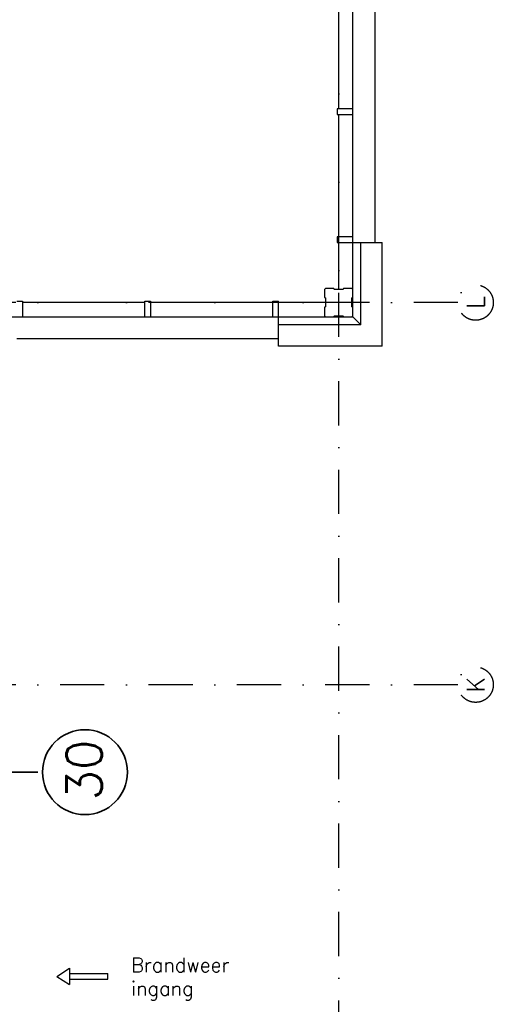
# Model space of a CAD drawing. Extents: x 36324 to 146208, y -50294 to 26426.
# Tile 35 of 39: x 127453 to 134149, y -1720 to 12194. Entities that reach past the tile are written whole.
import ezdxf
from ezdxf.enums import TextEntityAlignment as Align

# ---------------------------------------------------------------- set-up
doc = ezdxf.new("R2010")
doc.units = 0
doc.header["$LTSCALE"] = 100
doc.linetypes.add('B0302', pattern=[12.5, 6.25, -3.125, 0, -3.125])
doc.linetypes.add('B0804', pattern=[15, 10, -1, 1, -1, 1, -1])
for name, color, linetype in [('Bouwkundig', 253, 'CONTINUOUS'), ('Bouwkundig tekst', 252, 'CONTINUOUS'), ('Stramien', 252, 'B0302')]:
    doc.layers.add(name, color=color, linetype=linetype)
doc.layers.add('brandscheiding', color=40, linetype='B0804', lineweight=35)
doc.styles.add('bouwk tekst', font='romans.shx')
doc.styles.get("Standard").update_dxf_attribs({"font": 'romans.shx'})

msp = doc.modelspace()

# ---------------------------------------------------------------- linework, layer by layer
at = {"layer": 'Bouwkundig', "linetype": 'Continuous'}
for p, q in [((132162.8, 7996.4), (132162.8, 13596.3)), ((131962.8, 10936.3), (131962.8, 12666.3)), ((132476.8, 9046.3), (132476.8, 12746.3)), ((131942.8, 10936.3), (131942.8, 10856.3)), ((132162.8, 10936.3), (131942.8, 10936.3)), ((131942.8, 10856.3), (132162.8, 10856.3)), ((131962.8, 9126.3), (131962.8, 10856.3)), ((131942.8, 9126.3), (131942.8, 9046.3)), ((132162.8, 9126.3), (131942.8, 9126.3)), ((131942.8, 9046.3), (132576.8, 9046.3)), ((131962.8, 8381.4), (131962.8, 9046.3)), ((132276.8, 7882.4), (132276.8, 9046.3)), ((132576.8, 7582.4), (132576.8, 9046.3)), ((127412.8, 8216.3), (127492.8, 8216.3)), ((127492.8, 8216.3), (127492.8, 7996.3)), ((129222.8, 8216.3), (129302.8, 8216.3)), ((129222.8, 7996.3), (129222.8, 8216.3)), ((129302.8, 8216.3), (129302.8, 7996.3)), ((131032.8, 8216.3), (131112.8, 8216.3)), ((131032.8, 7996.3), (131032.8, 8216.3)), ((131112.8, 7582.3), (131112.8, 8216.3)), ((129222.8, 8196.3), (127492.8, 8196.3)), ((131032.8, 8196.3), (129302.8, 8196.3)), ((131777.8, 8196.3), (131112.8, 8196.3)), ((126783.8, 7996.3), (132162.8, 7996.3)), ((132162.8, 7996.4), (132276.8, 7882.4)), ((132162.8, 7996.3), (132276.8, 7882.3)), ((132276.8, 7882.3), (131112.8, 7882.3)), ((131112.8, 7682.3), (127412.8, 7682.3)), ((132576.8, 7582.3), (131112.8, 7582.3)), ((127978.3, -1326.6), (128158.3, -1211.6)), ((128158.3, -1211.6), (128158.3, -1441.6)), ((127978.3, -1326.6), (128158.3, -1441.6)), ((128158.3, -1286.6), (128699.3, -1286.6)), ((128158.3, -1366.6), (128699.3, -1366.6)), ((128699.3, -1366.6), (128699.3, -1286.6))]:
    msp.add_line(p, q, dxfattribs=at)
msp.add_lwpolyline([(131762.8, 8011.4), (131777.8, 7996.4), (131892.8, 7996.4), (131900.8, 8011.4), (132025.8, 8011.4), (132030.8, 7996.4), (132147.8, 7996.4), (132162.8, 8011.4), (132162.8, 8130.4), (132147.8, 8138.4), (132147.8, 8263.4), (132162.8, 8268.4), (132162.8, 8381.4), (132147.8, 8396.4), (132032.8, 8396.4), (132024.8, 8381.4), (131899.8, 8381.4), (131894.8, 8396.4), (131777.8, 8396.4), (131762.8, 8381.4), (131762.8, 8270.4), (131777.8, 8262.4), (131777.8, 8137.4), (131762.8, 8132.4), (131762.8, 8011.4)], dxfattribs=at)
at = {"layer": 'brandscheiding'}
msp.add_line((125209.5, 1560.5), (127776.3, 1560.5), dxfattribs=at)
at = {"layer": 'brandscheiding', "linetype": 'Continuous'}
msp.add_circle((128375.8, 1560.5), 600, dxfattribs=at)
at = {"layer": 'Stramien'}
for p, q in [((131962.8, -49794.2), (131962.8, 26297.9)), ((133648.8, 8196.8), (36324.1, 8196.8)), ((133648.8, 2796.8), (36324.1, 2796.8))]:
    msp.add_line(p, q, dxfattribs=at)
for centre in [(133898.8, 8196.8), (133898.8, 2796.8)]:
    msp.add_circle(centre, 250, dxfattribs=at)

# ---------------------------------------------------------------- texts
at = {"layer": 'Bouwkundig tekst', "linetype": 'Continuous', "insert": (129028.4, -1064.6), "char_height": 200, "width": 1805, "attachment_point": 1, "style": 'bouwk tekst'}
msp.add_mtext('Brandweer\\Pingang', dxfattribs=at)
at = {"layer": 'brandscheiding', "linetype": 'Continuous'}
msp.add_text('30', height=500, rotation=90, dxfattribs=at).set_placement((128612.4, 1162.9))
at = {"layer": 'Stramien', "style": 'bouwk tekst'}
for s, p in [('L', (133898.8, 8196.5)), ('K', (133898.8, 2796.5))]:
    msp.add_text(s, height=250, rotation=90, dxfattribs=at).set_placement(p, align=Align.MIDDLE)

doc.saveas('drawing.dxf')
